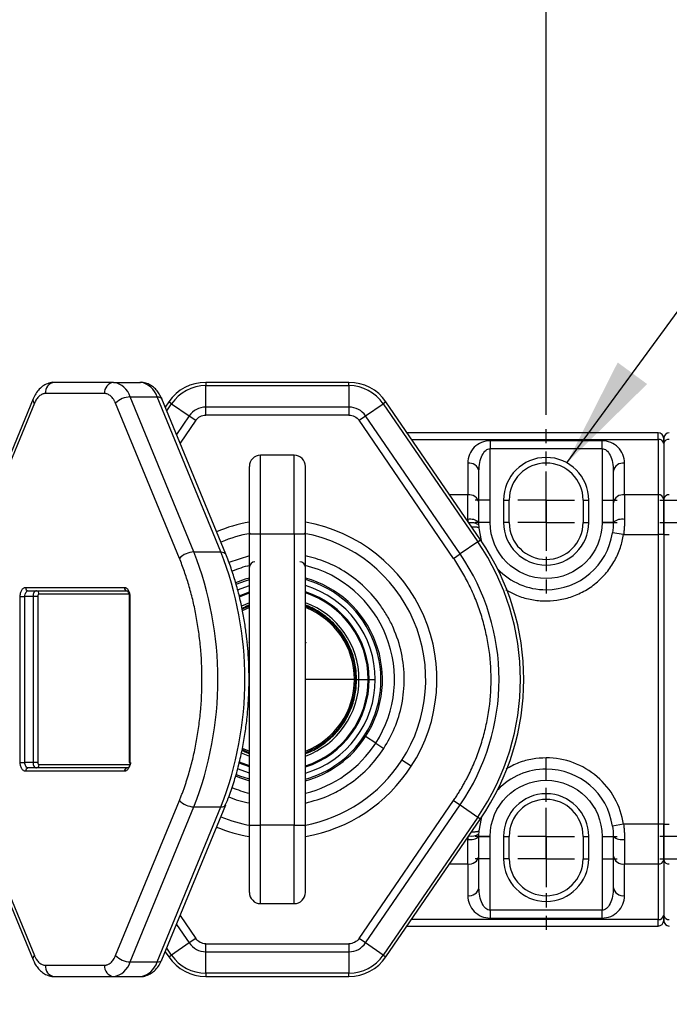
# Model space of a CAD drawing. Header units: millimetres. Extents: x 25 to 1092, y 25 to 838.
# Tile 10 of 60: x 278 to 356, y 278 to 395. Entities that reach past the tile are written whole.
import ezdxf

# ---------------------------------------------------------------- set-up
doc = ezdxf.new("R2010")
doc.units = ezdxf.units.MM
doc.header["$LTSCALE"] = 4
doc.linetypes.add('SLD-Center', pattern=[19.05, 15.24, -1.27, 1.27, -1.27])
doc.linetypes.add('SLD-Solid', pattern=[0])
doc.layers.add('CENTER', color=40, linetype='SLD-Center')
doc.layers.add('DIMENSIONS', color=140, linetype='SLD-Solid', lineweight=25)
doc.layers.add('TEXT', color=140, linetype='SLD-Solid', lineweight=25)
doc.styles.add('SLDTEXTSTYLE0', font='VERDANA.TTF')
doc.styles.get("Standard").update_dxf_attribs({"font": 'VERDANA.TTF'})
doc.dimstyles.new('SLDDIMSTYLE0', dxfattribs={"dimtxt": 8.632031, "dimasz": 13.208, "dimexe": 0, "dimexo": 0.0625, "dimgap": 2.158008, "dimtad": 0, "dimtih": 1, "dimtoh": 1, "dimlfac": 0.75, "dimrnd": 1e-09, "dimzin": 4, "dimdsep": 46, "dimtxsty": 'SLDTEXTSTYLE0', "dimsah": 1, "dimcen": 0.09, "dimadec": 0, "dimazin": 1, "dimtfac": 1, "dimtmove": 0, "dimatfit": 0, "dimfxl": 0, "dimfrac": 2, "dimtolj": 1, "dimtzin": 12, "dimarcsym": 0})
doc.dimstyles.new('SLDDIMSTYLE1', dxfattribs={"dimtxt": 8.632031, "dimasz": 13.208, "dimexe": 0, "dimexo": 0.0625, "dimgap": 2.158008, "dimtad": 0, "dimtih": 1, "dimtoh": 1, "dimlfac": 0.75, "dimrnd": 1e-09, "dimzin": 12, "dimdsep": 46, "dimtxsty": 'SLDTEXTSTYLE0', "dimsah": 1, "dimcen": 0.09, "dimadec": 0, "dimazin": 3, "dimtfac": 1, "dimtmove": 0, "dimatfit": 0, "dimfxl": 0, "dimfrac": 2, "dimtolj": 1, "dimtzin": 12, "dimarcsym": 0})
doc.dimstyles.new('SLDDIMSTYLE2', dxfattribs={"dimtxt": 8.632031, "dimasz": 13.208, "dimexe": 0, "dimexo": 0.0625, "dimgap": 2.158008, "dimtad": 0, "dimtih": 1, "dimtoh": 1, "dimlfac": 0.75, "dimrnd": 1e-09, "dimzin": 4, "dimdsep": 46, "dimtxsty": 'SLDTEXTSTYLE0', "dimsah": 1, "dimcen": 0.09, "dimadec": 0, "dimazin": 1, "dimtfac": 1, "dimtofl": 0, "dimtmove": 0, "dimatfit": 3, "dimfxl": 0, "dimfrac": 2, "dimtolj": 1, "dimtzin": 12, "dimarcsym": 0})
doc.dimstyles.new('SLDDIMSTYLE3', dxfattribs={"dimtxt": 0.18, "dimasz": 13.208, "dimexe": 0, "dimexo": 0.0625, "dimgap": 0, "dimtad": 0, "dimtih": 1, "dimtoh": 1, "dimdec": 0, "dimrnd": 1e-09, "dimzin": 0, "dimdsep": 46, "dimtxsty": 'Standard', "dimsah": 1, "dimcen": 0.09, "dimadec": 0, "dimazin": 0, "dimtfac": 13.208, "dimtdec": 0, "dimtofl": 0, "dimtmove": 0, "dimatfit": 3, "dimfxl": 0, "dimfrac": 2, "dimtolj": 1, "dimtzin": 0, "dimarcsym": 0})

# ---------------------------------------------------------------- blocks, each defined once
blk = doc.blocks.new('_D_20')
at = {"layer": 'DIMENSIONS'}
for p, q in [((417.4, 335.51), (417.4, 360.91)), ((354.57, 335.51), (430.1, 335.51)), ((404.57, 317.79), (401.67, 317.79)), ((401.67, 317.79), (401.67, 304.07)), ((430.22, 317.79), (433.12, 317.79)), ((433.12, 317.79), (433.12, 304.07)), ((401.67, 304.07), (404.57, 304.07)), ((433.12, 304.07), (430.22, 304.07)), ((354.57, 298.18), (430.1, 298.18)), ((417.4, 298.18), (417.4, 272.78))]:
    blk.add_line(p, q, dxfattribs=at)
for points in [[(417.4, 335.51), (419.43, 348.72), (415.36, 348.72)], [(417.4, 298.18), (415.36, 284.97), (419.43, 284.97)]]:
    blk.add_solid(points, dxfattribs=at)
at = {"layer": 'DIMENSIONS', "char_height": 8.467, "attachment_point": 1, "style": 'SLDTEXTSTYLE0'}
for s, insert in [('28.0', (404.57, 330.48)), ('1.10', (404.57, 314.82))]:
    blk.add_mtext(s, dxfattribs=dict(at, insert=insert))
blk = doc.blocks.new('_D_21')
at = {"layer": 'DIMENSIONS'}
for p, q in [((455.04, 338.18), (455.04, 363.58)), ((354.57, 338.18), (467.74, 338.18)), ((442.21, 317.79), (439.32, 317.79)), ((439.32, 317.79), (439.32, 304.07)), ((467.87, 317.79), (470.76, 317.79)), ((470.76, 317.79), (470.76, 304.07)), ((439.32, 304.07), (442.21, 304.07)), ((470.76, 304.07), (467.87, 304.07)), ((354.57, 295.51), (467.74, 295.51)), ((455.04, 295.51), (455.04, 270.11))]:
    blk.add_line(p, q, dxfattribs=at)
for points in [[(455.04, 338.18), (457.07, 351.38), (453.01, 351.38)], [(455.04, 295.51), (453.01, 282.3), (457.07, 282.3)]]:
    blk.add_solid(points, dxfattribs=at)
at = {"layer": 'DIMENSIONS', "char_height": 8.467, "attachment_point": 1, "style": 'SLDTEXTSTYLE0'}
for s, insert in [('32.0', (442.21, 330.48)), ('1.26', (442.21, 314.82))]:
    blk.add_mtext(s, dxfattribs=dict(at, insert=insert))
blk = doc.blocks.new('_D_22')
at = {"layer": 'DIMENSIONS'}
for p, q in [((341.04, 351.71), (341.04, 429.17)), ((391.04, 339.16), (391.04, 429.17)), ((341.04, 416.47), (315.64, 416.47)), ((353, 416.47), (350.1, 416.47)), ((350.1, 416.47), (350.1, 402.75)), ((378.65, 416.47), (381.54, 416.47)), ((381.54, 416.47), (381.54, 402.75)), ((391.04, 416.47), (416.44, 416.47)), ((350.1, 402.75), (353, 402.75)), ((381.54, 402.75), (378.65, 402.75))]:
    blk.add_line(p, q, dxfattribs=at)
for points in [[(341.04, 416.47), (327.83, 418.5), (327.83, 414.44)], [(391.04, 416.47), (404.25, 414.44), (404.25, 418.5)]]:
    blk.add_solid(points, dxfattribs=at)
at = {"layer": 'DIMENSIONS', "char_height": 8.467, "attachment_point": 1, "style": 'SLDTEXTSTYLE0'}
for s, insert in [('37.5', (353, 429.16)), ('1.48', (353, 413.51))]:
    blk.add_mtext(s, dxfattribs=dict(at, insert=insert))
blk = doc.blocks.new('_D_23')
at = {"layer": 'DIMENSIONS'}
for p, q in [((265.04, 348.32), (265.04, 429.17)), ((341.04, 348.32), (341.04, 429.17)), ((265.04, 416.47), (278.99, 416.47)), ((290.68, 416.47), (287.79, 416.47)), ((287.79, 416.47), (287.79, 402.75)), ((316.34, 416.47), (319.23, 416.47)), ((319.23, 416.47), (319.23, 402.75)), ((341.04, 416.47), (328.03, 416.47)), ((287.79, 402.75), (290.68, 402.75)), ((319.23, 402.75), (316.34, 402.75))]:
    blk.add_line(p, q, dxfattribs=at)
for points in [[(265.04, 416.47), (278.25, 414.44), (278.25, 418.5)], [(341.04, 416.47), (327.83, 418.5), (327.83, 414.44)]]:
    blk.add_solid(points, dxfattribs=at)
at = {"layer": 'DIMENSIONS', "char_height": 8.467, "attachment_point": 1, "style": 'SLDTEXTSTYLE0'}
for s, insert in [('57.0', (290.68, 429.16)), ('2.24', (290.68, 413.51))]:
    blk.add_mtext(s, dxfattribs=dict(at, insert=insert))
blk = doc.blocks.new('_D_25')
at = {"layer": 'DIMENSIONS'}
for p, q in [((116.37, 335.92), (116.37, 466.5)), ((391.04, 339.16), (391.04, 466.5)), ((116.37, 453.8), (230.04, 453.8)), ((241.74, 453.8), (238.84, 453.8)), ((238.84, 453.8), (238.84, 440.08)), ((267.39, 453.8), (270.29, 453.8)), ((270.29, 453.8), (270.29, 440.08)), ((391.04, 453.8), (279.09, 453.8)), ((238.84, 440.08), (241.74, 440.08)), ((270.29, 440.08), (267.39, 440.08))]:
    blk.add_line(p, q, dxfattribs=at)
for points in [[(116.37, 453.8), (129.58, 451.76), (129.58, 455.83)], [(391.04, 453.8), (377.83, 455.83), (377.83, 451.76)]]:
    blk.add_solid(points, dxfattribs=at)
at = {"layer": 'DIMENSIONS', "char_height": 8.467, "attachment_point": 1, "style": 'SLDTEXTSTYLE0'}
for s, insert in [('206.0', (238.15, 466.48)), ('8.11', (241.74, 450.83))]:
    blk.add_mtext(s, dxfattribs=dict(at, insert=insert))
blk = doc.blocks.new('SW_CENTERMARKSYMBOL_15')
at = {"layer": 'CENTER', "color": 0}
for p, q in [((0, 6.77), (0, 8.45)), ((0, 0), (0, 3.39)), ((-6.77, 0), (-8.45, 0)), ((0, 0), (-3.39, 0)), ((0, 0), (0, -3.39)), ((0, 0), (3.39, 0)), ((6.77, 0), (8.45, 0)), ((0, -6.77), (0, -8.45))]:
    blk.add_line(p, q, dxfattribs=at)
blk = doc.blocks.new('SW_CENTERMARKSYMBOL_16')
at = {"layer": 'CENTER', "color": 0}
for p, q in [((0, 6.77), (0, 8.45)), ((0, 0), (0, 3.39)), ((-6.77, 0), (-8.45, 0)), ((0, 0), (-3.39, 0)), ((0, 0), (0, -3.39)), ((0, 0), (3.39, 0)), ((6.77, 0), (8.45, 0)), ((0, -6.77), (0, -8.45))]:
    blk.add_line(p, q, dxfattribs=at)
blk = doc.blocks.new('SW_CENTERMARKSYMBOL_17')
at = {"layer": 'CENTER', "color": 0}
for p, q in [((0, 6.77), (0, 8.45)), ((0, 0), (0, 3.39)), ((-6.77, 0), (-8.45, 0)), ((0, 0), (-3.39, 0)), ((0, 0), (0, -3.39)), ((0, 0), (3.39, 0)), ((6.77, 0), (8.45, 0)), ((0, -6.77), (0, -8.45))]:
    blk.add_line(p, q, dxfattribs=at)
blk = doc.blocks.new('SW_CENTERMARKSYMBOL_18')
at = {"layer": 'CENTER', "color": 0}
for p, q in [((0, 6.77), (0, 8.45)), ((0, 0), (0, 3.39)), ((-6.77, 0), (-8.45, 0)), ((0, 0), (-3.39, 0)), ((0, 0), (0, -3.39)), ((0, 0), (3.39, 0)), ((6.77, 0), (8.45, 0)), ((0, -6.77), (0, -8.45))]:
    blk.add_line(p, q, dxfattribs=at)

msp = doc.modelspace()

# ---------------------------------------------------------------- linework, layer by layer
for p, q in [((289.531, 352.177), (282.489, 352.177)), ((289.531, 352.177), (292.741, 352.177)), ((317.562, 352.177), (300.513, 352.177)), ((300.513, 352.177), (300.513, 351.786)), ((300.513, 349.234), (300.513, 351.786)), ((300.513, 351.786), (317.562, 351.786)), ((317.562, 351.786), (317.562, 352.177)), ((317.562, 351.786), (317.562, 349.234)), ((279.947, 350.201), (272.342, 331.752)), ((288.461, 350.843), (281.419, 350.843)), ((299.099, 332.002), (291.494, 350.45)), ((291.494, 350.45), (294.704, 350.45)), ((302.309, 332.002), (294.704, 350.45)), ((302.887, 331.752), (295.283, 350.201)), ((280.11, 349.692), (272.505, 331.244)), ((297.374, 331.244), (289.77, 349.692)), ((296.115, 349.86), (295.683, 349.23)), ((295.86, 348.799), (296.437, 349.639)), ((296.437, 349.639), (296.115, 349.86)), ((296.437, 349.639), (298.542, 348.196)), ((300.513, 348.291), (300.513, 349.234)), ((317.562, 349.234), (300.513, 349.234)), ((317.562, 349.234), (317.562, 348.291)), ((319.533, 348.196), (321.638, 349.639)), ((321.96, 349.86), (321.638, 349.639)), ((321.638, 349.639), (332.904, 333.216)), ((333.226, 333.437), (321.96, 349.86)), ((298.542, 348.196), (297.022, 345.98)), ((298.542, 348.196), (299.319, 347.662)), ((317.562, 348.291), (300.513, 348.291)), ((318.756, 347.662), (319.533, 348.196)), ((330.8, 331.772), (319.533, 348.196)), ((299.319, 347.662), (297.451, 344.939)), ((330.022, 331.239), (318.756, 347.662)), ((354.371, 346.177), (324.487, 346.177)), ((354.371, 345.396), (354.371, 346.177)), ((325.023, 345.396), (354.371, 345.396)), ((347.704, 345.234), (334.371, 345.234)), ((334.371, 345.234), (334.371, 344.291)), ((347.704, 344.291), (347.704, 345.234)), ((354.371, 345.396), (354.371, 338.796)), ((355.037, 344.924), (355.037, 338.325)), ((307.037, 334.177), (307.037, 343.51)), ((311.037, 343.51), (307.037, 343.51)), ((311.037, 334.177), (311.037, 343.51)), ((334.371, 335.51), (334.371, 344.291)), ((334.371, 344.291), (347.704, 344.291)), ((341.037, 342.577), (341.037, 343.243)), ((347.704, 344.291), (347.704, 335.51)), ((331.704, 342.567), (331.704, 338.796)), ((350.371, 338.796), (350.371, 342.567)), ((333.037, 337.853), (333.037, 341.624)), ((349.037, 341.624), (349.037, 337.853)), ((331.704, 338.796), (329.55, 338.796)), ((331.704, 335.867), (331.704, 338.796)), ((354.371, 338.796), (350.371, 338.796)), ((350.371, 338.796), (350.371, 335.867)), ((354.371, 338.796), (354.371, 334.082)), ((333.037, 337.386), (333.037, 337.853)), ((335.971, 338.177), (335.971, 335.51)), ((335.971, 338.177), (336.637, 338.177)), ((336.637, 335.51), (336.637, 338.177)), ((345.437, 338.177), (345.437, 335.51)), ((345.437, 338.177), (346.104, 338.177)), ((346.104, 335.51), (346.104, 338.177)), ((331.704, 335.867), (331.707, 335.651)), ((334.371, 335.51), (333.037, 335.51)), ((336.637, 335.51), (335.971, 335.51)), ((345.437, 335.51), (346.104, 335.51)), ((349.037, 335.51), (347.704, 335.51)), ((305.704, 334.177), (307.037, 334.177)), ((305.704, 299.51), (305.704, 334.177)), ((307.037, 299.51), (307.037, 334.177)), ((307.037, 334.177), (311.037, 334.177)), ((311.037, 334.177), (312.371, 334.177)), ((311.037, 334.177), (311.037, 299.51)), ((312.371, 299.51), (312.371, 334.177)), ((350.261, 334.082), (348.943, 334.286)), ((350.261, 334.082), (354.371, 334.082)), ((354.371, 334.082), (354.371, 299.605)), ((355.037, 334.082), (354.371, 334.082)), ((355.037, 334.082), (355.037, 299.605)), ((355.037, 334.082), (355.704, 334.082)), ((332.904, 333.216), (330.8, 331.772)), ((332.904, 333.216), (333.226, 333.437)), ((299.099, 332.002), (302.309, 332.002)), ((305.704, 331.555), (303.263, 330.764)), ((330.022, 331.239), (330.8, 331.772)), ((304.299, 327.487), (305.704, 328.007)), ((279.053, 327.777), (290.826, 327.777)), ((279.374, 327.377), (291.147, 327.377)), ((291.357, 326.977), (280.658, 326.977)), ((291.156, 327.377), (291.147, 327.377)), ((278.417, 306.977), (278.417, 326.71)), ((278.417, 326.71), (278.976, 326.71)), ((279.94, 326.71), (278.976, 326.71)), ((278.976, 306.977), (278.976, 326.71)), ((279.94, 326.71), (279.94, 306.977)), ((280.499, 326.71), (279.94, 326.71)), ((280.499, 326.71), (280.499, 306.977)), ((291.384, 326.71), (291.384, 306.977)), ((291.463, 326.71), (291.384, 326.71)), ((291.463, 326.71), (291.463, 306.977)), ((305.704, 325.971), (304.749, 325.563)), ((305.704, 325.394), (304.854, 325.012)), ((305.704, 321.219), (305.581, 321.213)), ((312.503, 321.213), (312.371, 321.219)), ((318.215, 316.843), (312.371, 316.843)), ((318.472, 316.843), (318.755, 316.843)), ((318.755, 316.843), (319.854, 316.843)), ((319.854, 316.843), (319.971, 316.843)), ((319.971, 316.843), (320.688, 316.843)), ((320.688, 316.843), (320.704, 316.843)), ((319.387, 310.135), (319.537, 310.038)), ((320.742, 309.256), (319.537, 310.038)), ((320.742, 309.256), (321.711, 308.628)), ((304.74, 308.128), (305.704, 307.716)), ((304.856, 308.674), (305.704, 308.293)), ((278.417, 306.977), (278.976, 306.977)), ((279.94, 306.977), (278.976, 306.977)), ((280.499, 306.977), (279.94, 306.977)), ((291.463, 306.977), (291.384, 306.977)), ((324.981, 306.509), (323.862, 307.234)), ((341.037, 306.177), (341.037, 307.51)), ((290.826, 305.91), (279.053, 305.91)), ((291.147, 306.31), (279.374, 306.31)), ((280.658, 306.71), (291.512, 306.71)), ((305.704, 305.68), (304.291, 306.204)), ((341.037, 304.843), (341.037, 306.177)), ((272.505, 302.443), (280.11, 283.994)), ((289.77, 283.994), (297.374, 302.443)), ((318.756, 286.024), (330.022, 302.448)), ((330.022, 302.448), (330.8, 301.914)), ((341.037, 302.577), (341.037, 303.243)), ((272.342, 301.935), (279.947, 283.486)), ((291.494, 283.236), (299.099, 301.685)), ((294.704, 283.236), (302.309, 301.685)), ((295.283, 283.486), (302.887, 301.935)), ((299.099, 301.685), (302.309, 301.685)), ((319.533, 285.491), (330.8, 301.914)), ((330.8, 301.914), (332.904, 300.471)), ((332.904, 300.471), (321.638, 284.047)), ((321.96, 283.826), (333.226, 300.25)), ((332.904, 300.471), (333.226, 300.25)), ((305.704, 299.51), (307.037, 299.51)), ((307.037, 290.177), (307.037, 299.51)), ((311.037, 299.51), (307.037, 299.51)), ((311.037, 290.177), (311.037, 299.51)), ((311.037, 299.51), (312.371, 299.51)), ((350.261, 299.605), (348.943, 299.401)), ((354.371, 299.605), (350.261, 299.605)), ((354.371, 299.605), (354.371, 294.891)), ((355.037, 299.605), (354.371, 299.605)), ((355.037, 299.605), (355.704, 299.605)), ((331.707, 298.035), (331.704, 297.82)), ((331.704, 294.891), (331.704, 297.82)), ((333.037, 298.177), (334.371, 298.177)), ((334.371, 289.396), (334.371, 298.177)), ((335.971, 298.177), (335.971, 295.51)), ((335.971, 298.177), (336.637, 298.177)), ((336.637, 295.51), (336.637, 298.177)), ((345.437, 298.177), (345.437, 295.51)), ((345.437, 298.177), (346.104, 298.177)), ((346.104, 295.51), (346.104, 298.177)), ((347.704, 298.177), (347.704, 289.396)), ((347.704, 298.177), (349.037, 298.177)), ((350.371, 297.82), (350.371, 294.891)), ((333.037, 295.833), (333.037, 296.3)), ((333.037, 292.062), (333.037, 295.833)), ((336.637, 295.51), (335.971, 295.51)), ((345.437, 295.51), (346.104, 295.51)), ((349.037, 295.833), (349.037, 292.062)), ((355.037, 295.362), (355.037, 288.762)), ((329.55, 294.891), (331.704, 294.891)), ((331.704, 294.891), (331.704, 291.119)), ((350.371, 294.891), (354.371, 294.891)), ((350.371, 291.119), (350.371, 294.891)), ((354.371, 294.891), (354.371, 288.291)), ((307.037, 290.177), (311.037, 290.177)), ((334.371, 289.396), (334.371, 288.453)), ((347.704, 289.396), (334.371, 289.396)), ((347.704, 288.453), (347.704, 289.396)), ((297.451, 288.747), (299.319, 286.024)), ((354.371, 288.291), (325.023, 288.291)), ((334.371, 288.453), (347.704, 288.453)), ((354.371, 287.51), (354.371, 288.291)), ((297.022, 287.706), (298.542, 285.491)), ((324.487, 287.51), (354.371, 287.51)), ((299.319, 286.024), (298.542, 285.491)), ((319.533, 285.491), (318.756, 286.024)), ((296.437, 284.047), (295.86, 284.888)), ((298.542, 285.491), (296.437, 284.047)), ((300.513, 285.396), (317.562, 285.396)), ((300.513, 284.453), (300.513, 285.396)), ((317.562, 285.396), (317.562, 284.453)), ((321.638, 284.047), (319.533, 285.491)), ((295.683, 284.457), (296.115, 283.826)), ((296.115, 283.826), (296.437, 284.047)), ((300.513, 284.453), (317.562, 284.453)), ((300.513, 281.9), (300.513, 284.453)), ((317.562, 284.453), (317.562, 281.9)), ((321.638, 284.047), (321.96, 283.826)), ((281.419, 282.843), (288.461, 282.843)), ((291.494, 283.236), (294.704, 283.236)), ((282.489, 281.51), (289.531, 281.51)), ((289.531, 281.51), (292.741, 281.51)), ((317.562, 281.9), (300.513, 281.9)), ((300.513, 281.9), (300.513, 281.51)), ((300.513, 281.51), (317.562, 281.51)), ((317.562, 281.51), (317.562, 281.9))]:
    msp.add_line(p, q)
at = {"flags": 128}
for points in [[(294.704, 350.45), (294.901, 350.436), (295.064, 350.393), (295.189, 350.323), (295.269, 350.228), (295.283, 350.201)], [(333.371, 333.224), (333.326, 333.381), (333.065, 334.843)], [(302.309, 332.002), (302.505, 331.987), (302.669, 331.944), (302.793, 331.874), (302.874, 331.78), (302.887, 331.752)], [(305.704, 328.903), (305.188, 328.748), (304.069, 328.326)], [(304.121, 328.154), (305.243, 328.578), (305.704, 328.718)], [(278.976, 326.71), (278.984, 326.84), (279.007, 326.965), (279.044, 327.08), (279.093, 327.181), (279.153, 327.264), (279.222, 327.326), (279.297, 327.364), (279.374, 327.377)], [(280.337, 327.377), (280.26, 327.364), (280.185, 327.326), (280.116, 327.264), (280.056, 327.181), (280.007, 327.08), (279.97, 326.965), (279.947, 326.84), (279.94, 326.71)], [(304.492, 326.787), (304.496, 326.789), (305.704, 327.256)], [(304.523, 326.672), (304.544, 326.682), (305.704, 327.133)], [(305.704, 325.561), (304.93, 325.224), (304.824, 325.172)], [(304.823, 308.515), (304.93, 308.462), (305.704, 308.125)], [(279.374, 306.31), (279.297, 306.323), (279.222, 306.361), (279.153, 306.422), (279.093, 306.505), (279.044, 306.606), (279.007, 306.722), (278.984, 306.847), (278.976, 306.977)], [(279.94, 306.977), (279.947, 306.847), (279.97, 306.722), (280.007, 306.606), (280.056, 306.505), (280.116, 306.422), (280.185, 306.361), (280.26, 306.323), (280.337, 306.31)], [(291.545, 306.977), (291.537, 306.847), (291.515, 306.722), (291.478, 306.606), (291.429, 306.505), (291.368, 306.422), (291.299, 306.361), (291.225, 306.323), (291.147, 306.31)], [(305.704, 306.43), (304.496, 306.898), (304.484, 306.903)], [(305.704, 306.554), (304.544, 307.005), (304.514, 307.019)], [(304.057, 305.365), (304.51, 305.179), (305.704, 304.784)], [(305.704, 304.969), (304.575, 305.346), (304.105, 305.539)], [(302.309, 301.685), (302.505, 301.699), (302.669, 301.743), (302.793, 301.813), (302.874, 301.907), (302.89, 301.942)], [(333.065, 298.843), (333.326, 300.306), (333.371, 300.463)], [(294.704, 283.236), (294.901, 283.251), (295.064, 283.294), (295.189, 283.364), (295.269, 283.458), (295.283, 283.486)]]:
    msp.add_lwpolyline(points, dxfattribs=at)
for centre, radius, start, end in [((282.637, 350.962), 1.224, 96.93936, 185.56421), ((289.679, 350.962), 1.224, 96.93936, 185.56421), ((289.202, 349.823), 2.377, 15.31318, 82.04151), ((292.412, 349.823), 2.377, 15.31318, 82.04151), ((300.513, 346.843), 5.333, 90, 145.54991), ((300.513, 346.843), 4.943, 90, 145.54991), ((317.562, 346.843), 5.333, 34.45009, 90), ((317.562, 346.843), 4.943, 34.45009, 90), ((280.443, 350.079), 0.511, 166.30428, 229.26021), ((291.573, 347.93), 2.521, 91.7915, 135.65951), ((300.513, 346.843), 2.391, 90, 145.54991), ((317.562, 346.843), 2.391, 34.45009, 90), ((354.371, 345.51), 0.667, 0, 90), ((355.704, 345.51), 0.667, 90, 180), ((354.454, 344.806), 0.595, 11.42175, 98.04947), ((355.621, 344.806), 0.595, 81.95053, 168.57825), ((307.037, 342.177), 1.333, 90, 180), ((311.037, 342.177), 1.333, 0, 90), ((331.871, 341.389), 1.19, 11.42175, 98.04947), ((341.037, 338.177), 4.4, 90, 180), ((341.037, 338.177), 4.4, 0, 90), ((350.204, 341.389), 1.19, 81.95053, 168.57825), ((331.871, 337.617), 1.19, 11.42175, 98.04947), ((350.204, 337.617), 1.19, 81.95053, 168.57825), ((354.454, 338.207), 0.595, 11.42175, 98.04947), ((355.621, 338.207), 0.595, 81.95053, 168.57825), ((309.037, 316.843), 19, 100.13185, 112.4147), ((309.037, 316.843), 19, 327.04914, 79.87248), ((332.013, 334.354), 1.544, 48.45819, 101.56129), ((332.138, 333.763), 1.721, 58.30266, 99.9848), ((341.037, 335.51), 4.4, 180, 0), ((350.061, 334.354), 1.544, 78.43871, 131.54181), ((309.037, 316.843), 17.667, 100.43547, 112.41567), ((309.037, 316.843), 17.667, 327.04914, 79.55462), ((341.037, 335.51), 8, 270, 351.19862), ((309.037, 316.843), 28.943, 325.54991, 34.45009), ((309.037, 316.843), 29.333, 325.54991, 34.45009), ((299.178, 329.481), 2.521, 91.7915, 135.65951), ((260.283, 316.843), 41.671, 338.66838, 21.33162), ((263.493, 316.843), 41.671, 338.66838, 21.33162), ((309.037, 316.843), 26.391, 325.54991, 34.45009), ((309.037, 316.843), 13.948, 103.66801, 112.78322), ((306.371, 330.177), 0.667, 90, 180), ((311.704, 330.177), 0.667, 0, 90), ((309.037, 316.843), 13.948, 327.04914, 76.33199), ((341.037, 335.51), 8, 223.90745, 270), ((309.037, 316.843), 12.512, 327.04914, 74.54915), ((309.037, 316.843), 12.333, 327.04914, 74.31965), ((309.037, 316.843), 11.651, 0, 73.37485), ((279.419, 327.741), 0.367, 174.43579, 263.06064), ((280.293, 327.012), 0.367, 354.43579, 83.06064), ((291.192, 327.741), 0.367, 174.43579, 263.06064), ((309.037, 316.843), 10.933, 0, 72.24917), ((309.037, 316.843), 10.816, 0, 72.05039), ((309.037, 316.843), 9.717, 0, 69.93806), ((309.037, 316.843), 9.333, 0, 69.07517), ((309.037, 316.843), 9.177, 0, 68.70238), ((309.037, 316.843), 9.333, 290.92483, 0), ((309.037, 316.843), 10.933, 287.75083, 0), ((309.037, 316.843), 9.177, 291.29762, 0), ((309.037, 316.843), 9.717, 290.06194, 0), ((309.037, 316.843), 10.816, 287.94961, 0), ((309.037, 316.843), 11.651, 286.62515, 0), ((309.037, 316.843), 12.333, 285.68035, 327.04914), ((309.037, 316.843), 12.512, 285.45085, 327.04914), ((309.037, 316.843), 13.948, 283.82608, 327.04914), ((309.037, 316.843), 17.667, 280.43547, 327.04914), ((279.419, 305.946), 0.367, 96.93936, 185.56421), ((280.293, 306.674), 0.367, 276.93936, 5.56421), ((291.192, 305.946), 0.367, 96.93936, 185.56421), ((309.037, 316.843), 19, 280.13185, 327.04914), ((341.037, 298.177), 8, 90, 136.09255), ((341.037, 298.177), 8, 8.80138, 90), ((309.037, 316.843), 13.948, 247.19454, 256.17392), ((299.178, 304.205), 2.521, 224.34049, 268.2085), ((341.037, 298.177), 4.4, 90, 180), ((341.037, 298.177), 4.4, 0, 90), ((309.037, 316.843), 17.667, 247.58433, 259.55462), ((309.037, 316.843), 19, 247.5853, 259.87248), ((332.013, 299.332), 1.544, 258.43871, 311.54181), ((332.138, 299.924), 1.721, 260.0152, 301.69734), ((350.061, 299.332), 1.544, 228.45819, 281.56129), ((331.871, 296.069), 1.19, 261.95053, 348.57825), ((341.037, 295.51), 4.4, 180, 0), ((350.204, 296.069), 1.19, 191.42175, 278.04947), ((354.454, 295.48), 0.595, 261.95053, 348.57825), ((355.621, 295.48), 0.595, 191.42175, 278.04947), ((331.871, 292.298), 1.19, 261.95053, 348.57825), ((350.204, 292.298), 1.19, 191.42175, 278.04947), ((307.037, 291.51), 1.333, 180, 270), ((311.037, 291.51), 1.333, 270, 0), ((354.454, 288.88), 0.595, 261.95053, 348.57825), ((354.371, 288.177), 0.667, 270, 0), ((355.621, 288.88), 0.595, 191.42175, 278.04947), ((355.704, 288.177), 0.667, 180, 270), ((300.513, 286.843), 2.391, 214.45009, 270), ((317.562, 286.843), 2.391, 270, 325.54991), ((280.444, 283.607), 0.512, 130.79269, 193.31583), ((291.573, 285.756), 2.521, 224.34049, 268.2085), ((300.513, 286.843), 5.333, 214.45009, 270), ((300.513, 286.843), 4.943, 214.45009, 270), ((317.562, 286.843), 4.943, 270, 325.54991), ((317.562, 286.843), 5.333, 270, 325.54991), ((282.637, 282.725), 1.224, 174.43579, 263.06064), ((289.679, 282.725), 1.224, 174.43579, 263.06064), ((289.202, 283.864), 2.377, 277.95849, 344.68682), ((292.412, 283.864), 2.377, 277.95849, 344.68682)]:
    msp.add_arc(centre, radius, start, end)
for points, knots in [([(282.487, 352.175), (282.483, 352.175), (282.255, 352.206), (281.804, 352.092), (281.195, 351.823), (280.677, 351.387), (280.249, 350.847), (280.049, 350.414), (279.949, 350.2)], [0, 0, 0, 0, 0.0037447, 0.2056343, 0.4002071, 0.6013757, 0.8025109, 1, 1, 1, 1]), ([(295.276, 350.195), (295.228, 350.311), (295.103, 350.618), (294.818, 351.063), (294.419, 351.515), (293.929, 351.881), (293.357, 352.111), (292.907, 352.209), (292.67, 352.168), (292.642, 352.164)], [0, 0, 0, 0, 0.1007236, 0.2669236, 0.4388737, 0.6140879, 0.7918884, 0.9752949, 1, 1, 1, 1]), ([(281.419, 350.843), (281.387, 350.842), (281.324, 350.841), (281.23, 350.826), (281.136, 350.803), (281.011, 350.758), (280.856, 350.678), (280.678, 350.544), (280.511, 350.375), (280.359, 350.174), (280.223, 349.947), (280.147, 349.777), (280.11, 349.692)], [0, 0, 0, 0, 0.061656, 0.1231264, 0.1846299, 0.2463852, 0.3730858, 0.5000535, 0.6267542, 0.7537219, 0.8767948, 1, 1, 1, 1]), ([(289.77, 349.692), (289.751, 349.736), (289.715, 349.821), (289.654, 349.943), (289.589, 350.059), (289.496, 350.206), (289.369, 350.375), (289.202, 350.544), (289.024, 350.678), (288.839, 350.773), (288.65, 350.833), (288.524, 350.84), (288.461, 350.843)], [0, 0, 0, 0, 0.061656, 0.1231264, 0.1846299, 0.2463852, 0.3730858, 0.5000535, 0.6267542, 0.7537219, 0.8767948, 1, 1, 1, 1]), ([(355.037, 345.51), (355.037, 345.509), (355.037, 345.506), (355.037, 345.488), (355.037, 345.457), (355.037, 345.414), (355.037, 345.348), (355.037, 345.247), (355.037, 345.103), (355.037, 344.984), (355.037, 344.924)], [0, 0, 0, 0, 0.100573, 0.2002471, 0.2996442, 0.3993913, 0.500109, 0.667123, 0.8327847, 1, 1, 1, 1]), ([(334.371, 345.234), (334.022, 345.234), (333.673, 345.164), (333.028, 344.897), (332.732, 344.7), (332.238, 344.206), (332.041, 343.91), (331.773, 343.265), (331.704, 342.916), (331.704, 342.567)], [0, 0, 0, 0, 0.25, 0.25, 0.5, 0.5, 0.75, 0.75, 1, 1, 1, 1]), ([(350.371, 342.567), (350.371, 342.916), (350.301, 343.265), (350.034, 343.91), (349.836, 344.206), (349.343, 344.7), (349.047, 344.897), (348.402, 345.164), (348.053, 345.234), (347.704, 345.234)], [0, 0, 0, 0, 0.25, 0.25, 0.5, 0.5, 0.75, 0.75, 1, 1, 1, 1]), ([(333.037, 341.624), (333.037, 341.973), (333.072, 342.322), (333.206, 342.967), (333.304, 343.263), (333.551, 343.757), (333.699, 343.954), (334.022, 344.222), (334.196, 344.291), (334.371, 344.291)], [0, 0, 0, 0, 0.25, 0.25, 0.5, 0.5, 0.75, 0.75, 1, 1, 1, 1]), ([(347.704, 344.291), (347.879, 344.291), (348.053, 344.222), (348.376, 343.954), (348.523, 343.757), (348.77, 343.263), (348.869, 342.967), (349.003, 342.322), (349.037, 341.973), (349.037, 341.624)], [0, 0, 0, 0, 0.25, 0.25, 0.5, 0.5, 0.75, 0.75, 1, 1, 1, 1]), ([(305.704, 334.177), (305.704, 334.274), (305.704, 334.469), (305.704, 334.762), (305.704, 335.053), (305.704, 335.344), (305.704, 335.791), (305.704, 336.391), (305.704, 337.136), (305.704, 337.863), (305.704, 338.804), (305.704, 339.874), (305.704, 340.743), (305.704, 341.292), (305.704, 341.623), (305.704, 341.877), (305.704, 342.033), (305.704, 342.122), (305.704, 342.168), (305.704, 342.174), (305.704, 342.177)], [0, 0, 0, 0, 0.0233353, 0.0466281, 0.0699098, 0.0932116, 0.1165649, 0.1783006, 0.2400921, 0.3044019, 0.3687678, 0.5000056, 0.6312435, 0.6955534, 0.7599192, 0.821655, 0.8834464, 0.9223093, 0.9611121, 1, 1, 1, 1]), ([(312.371, 334.177), (312.371, 336.298), (312.371, 338.333), (312.371, 341.334), (312.371, 342.177), (312.371, 342.177)], [0, 0, 0, 0, 0.5, 0.5, 1, 1, 1, 1]), ([(355.037, 338.325), (355.037, 338.255), (355.037, 338.115), (355.037, 337.894), (355.037, 337.665), (355.037, 337.344), (355.037, 336.92), (355.037, 336.382), (355.037, 335.821), (355.037, 335.31), (355.037, 334.858), (355.037, 334.471), (355.037, 334.212), (355.037, 334.082)], [0, 0, 0, 0, 0.061948, 0.12376795, 0.1856065, 0.24761016, 0.37373495, 0.50000905, 0.62613384, 0.75240795, 0.83496374, 0.91737828, 1, 1, 1, 1]), ([(333.065, 334.843), (333.063, 334.849), (333.06, 334.861), (333.041, 334.877), (333.014, 334.89), (332.982, 334.902), (332.946, 334.912), (332.907, 334.921), (332.869, 334.928), (332.832, 334.934), (332.765, 334.943), (332.655, 334.953), (332.488, 334.961), (332.305, 334.963), (332.174, 334.959), (332.109, 334.958)], [0, 0, 0, 0, 0.0766793, 0.1480987, 0.2142588, 0.2751595, 0.3308002, 0.3811798, 0.4262973, 0.466152, 0.5007433, 0.630038, 0.7563115, 0.8796125, 1, 1, 1, 1]), ([(347.704, 335.51), (347.704, 331.831), (344.717, 328.843), (337.358, 328.843), (334.371, 331.831), (334.371, 335.51)], [0, 0, 0, 0, 0.5, 0.5, 1, 1, 1, 1]), ([(335.971, 335.51), (335.971, 332.714), (338.241, 330.443), (343.834, 330.443), (346.104, 332.714), (346.104, 335.51)], [0, 0, 0, 0, 0.5, 0.5, 1, 1, 1, 1]), ([(350.371, 335.867), (350.37, 335.783), (350.369, 335.614), (350.362, 335.359), (350.351, 335.103), (350.336, 334.847), (350.315, 334.591), (350.291, 334.336), (350.271, 334.167), (350.261, 334.082)], [0, 0, 0, 0, 0.1447152, 0.2887381, 0.4321119, 0.5748804, 0.7170879, 0.8587793, 1, 1, 1, 1]), ([(336.248, 327.526), (336.667, 327.289), (337.573, 326.776), (339.094, 326.337), (340.708, 326.136), (342.335, 326.219), (343.969, 326.594), (345.561, 327.283), (347.021, 328.275), (348.27, 329.523), (349.241, 330.958), (349.933, 332.49), (350.153, 333.56), (350.261, 334.082)], [0, 0, 0, 0, 0.0788964, 0.1707114, 0.2580759, 0.3454404, 0.4372554, 0.5322969, 0.629038, 0.725779, 0.8208205, 0.9126355, 1, 1, 1, 1]), ([(305.667, 316.843), (305.656, 317.629), (305.64, 318.732), (305.532, 320.351), (305.403, 321.723), (305.189, 323.338), (304.901, 325.004), (304.528, 326.709), (304.073, 328.419), (303.525, 330.098), (303.126, 331.215), (302.89, 331.744), (302.887, 331.751)], [0, 0, 0, 0, 0.14892699, 0.20911236, 0.30885644, 0.41208698, 0.52247774, 0.63727666, 0.75538128, 0.87592272, 0.99830064, 1, 1, 1, 1]), ([(321.711, 308.628), (322.171, 309.428), (323.119, 311.075), (323.799, 313.405), (324.096, 315.376), (324.19, 317.431), (323.913, 320.019), (323.11, 322.494), (322.184, 324.33), (321.11, 326.011), (319.523, 327.84), (317.296, 329.58), (314.911, 330.875), (313.195, 331.325), (312.371, 331.541)], [0, 0, 0, 0, 0.09515848, 0.19601692, 0.24859801, 0.30120331, 0.40848417, 0.51576503, 0.56834612, 0.62095143, 0.72180986, 0.81696834, 0.91212682, 1, 1, 1, 1]), ([(297.374, 302.443), (297.433, 302.588), (297.551, 302.877), (297.721, 303.318), (297.885, 303.765), (298.044, 304.217), (298.197, 304.675), (298.345, 305.138), (298.611, 306.015), (298.964, 307.333), (299.353, 309.137), (299.662, 311.001), (299.962, 313.564), (300.115, 316.843), (299.962, 320.122), (299.662, 322.686), (299.353, 324.549), (298.964, 326.353), (298.579, 327.791), (298.237, 328.898), (297.967, 329.698), (297.681, 330.482), (297.477, 330.99), (297.374, 331.244)], [0, 0, 0, 0, 0.0171613, 0.0343051, 0.0514387, 0.0685696, 0.0857051, 0.1028525, 0.1200193, 0.182108, 0.2442194, 0.3077931, 0.3713901, 0.5000022, 0.6286143, 0.692188, 0.7557849, 0.8178736, 0.8799851, 0.9100044, 0.9399869, 0.9699723, 1, 1, 1, 1]), ([(330.022, 302.448), (330.12, 302.593), (330.316, 302.883), (330.599, 303.325), (330.874, 303.772), (331.138, 304.224), (331.394, 304.683), (331.64, 305.146), (332.082, 306.024), (332.671, 307.342), (333.318, 309.146), (333.833, 311.008), (334.333, 313.569), (334.587, 316.843), (334.333, 320.117), (333.833, 322.679), (333.318, 324.541), (332.671, 326.344), (332.029, 327.782), (331.46, 328.89), (331.01, 329.691), (330.534, 330.476), (330.193, 330.984), (330.022, 331.239)], [0, 0, 0, 0, 0.017169, 0.0343207, 0.0514623, 0.0686012, 0.0857446, 0.1029, 0.1200745, 0.1821681, 0.2442845, 0.3078462, 0.3714312, 0.5000022, 0.6285731, 0.6921348, 0.7557198, 0.8178134, 0.8799299, 0.9099628, 0.9399593, 0.9699587, 1, 1, 1, 1]), ([(278.417, 326.71), (278.417, 326.744), (278.418, 326.811), (278.427, 326.91), (278.441, 327.008), (278.468, 327.14), (278.517, 327.3), (278.6, 327.469), (278.701, 327.608), (278.814, 327.705), (278.933, 327.766), (279.013, 327.773), (279.053, 327.777)], [0, 0, 0, 0, 0.06024298, 0.11999942, 0.17980823, 0.24020692, 0.36995475, 0.50012944, 0.62987746, 0.76005234, 0.87992209, 1, 1, 1, 1]), ([(280.658, 326.977), (280.648, 326.976), (280.627, 326.974), (280.597, 326.959), (280.569, 326.934), (280.538, 326.889), (280.505, 326.815), (280.501, 326.745), (280.499, 326.71)], [0, 0, 0, 0, 0.12720007, 0.24974642, 0.37270026, 0.50107463, 0.74974281, 1, 1, 1, 1]), ([(290.826, 327.777), (290.846, 327.776), (290.886, 327.774), (290.946, 327.759), (291.004, 327.736), (291.083, 327.691), (291.178, 327.608), (291.279, 327.469), (291.362, 327.3), (291.42, 327.11), (291.456, 326.911), (291.461, 326.777), (291.463, 326.71)], [0, 0, 0, 0, 0.060243, 0.1199994, 0.1798082, 0.2402069, 0.3699548, 0.5001294, 0.6298775, 0.7600523, 0.8799221, 1, 1, 1, 1]), ([(291.153, 327.374), (291.152, 327.375), (291.147, 327.377), (291.209, 327.334), (291.276, 327.227), (291.327, 327.102), (291.372, 326.935), (291.379, 326.797), (291.384, 326.71)], [0, 0, 0, 0, 0.1360507, 0.3441911, 0.5115641, 0.6438772, 0.7741631, 1, 1, 1, 1]), ([(305.704, 325.655), (305.657, 325.643), (305.346, 325.558), (305.071, 325.385), (304.836, 325.238)], [0, 0, 0, 0, 0.1502234, 1, 1, 1, 1]), ([(318.472, 316.843), (318.441, 317.419), (318.378, 318.604), (317.853, 320.363), (316.982, 322.051), (315.758, 323.568), (314.24, 324.763), (313.075, 325.458), (312.417, 325.642), (312.371, 325.655)], [0, 0, 0, 0, 0.15136054, 0.31178751, 0.47888407, 0.64952665, 0.82016923, 0.98726579, 1, 1, 1, 1]), ([(302.877, 301.946), (303.017, 302.282), (303.401, 303.199), (303.927, 304.789), (304.459, 306.68), (304.886, 308.593), (305.212, 310.477), (305.425, 312.158), (305.558, 313.663), (305.648, 315.166), (305.66, 316.236), (305.667, 316.843)], [0, 0, 0, 0, 0.07713476, 0.2104077, 0.34232738, 0.47186376, 0.59638716, 0.71361398, 0.79714569, 0.88482714, 1, 1, 1, 1]), ([(312.371, 308.031), (312.417, 308.044), (313.075, 308.229), (314.24, 308.923), (315.758, 310.118), (316.982, 311.635), (317.853, 313.324), (318.378, 315.083), (318.441, 316.268), (318.472, 316.843)], [0, 0, 0, 0, 0.0127342, 0.1798308, 0.3504734, 0.5211159, 0.6882125, 0.8486395, 1, 1, 1, 1]), ([(304.837, 308.448), (305.071, 308.301), (305.347, 308.128), (305.657, 308.044), (305.704, 308.031)], [0, 0, 0, 0, 0.8496311, 1, 1, 1, 1]), ([(312.371, 302.131), (313.313, 302.391), (314.747, 302.785), (316.524, 303.699), (318.203, 304.771), (320.053, 306.345), (321.169, 307.882), (321.711, 308.628)], [0, 0, 0, 0, 0.2506259, 0.3814443, 0.5123228, 0.763252, 1, 1, 1, 1]), ([(279.053, 305.91), (279.033, 305.911), (278.993, 305.913), (278.934, 305.927), (278.876, 305.951), (278.797, 305.996), (278.701, 306.078), (278.6, 306.217), (278.517, 306.387), (278.459, 306.576), (278.423, 306.775), (278.419, 306.91), (278.417, 306.977)], [0, 0, 0, 0, 0.060243, 0.1199994, 0.1798082, 0.2402069, 0.3699548, 0.5001294, 0.6298775, 0.7600523, 0.8799221, 1, 1, 1, 1]), ([(280.499, 306.977), (280.5, 306.959), (280.501, 306.924), (280.51, 306.874), (280.525, 306.828), (280.551, 306.774), (280.595, 306.72), (280.637, 306.713), (280.658, 306.71)], [0, 0, 0, 0, 0.1272001, 0.2497464, 0.3727003, 0.5010746, 0.7497428, 1, 1, 1, 1]), ([(291.463, 306.977), (291.462, 306.943), (291.461, 306.876), (291.452, 306.777), (291.438, 306.679), (291.411, 306.547), (291.362, 306.387), (291.279, 306.217), (291.178, 306.078), (291.065, 305.981), (290.946, 305.921), (290.866, 305.914), (290.826, 305.91)], [0, 0, 0, 0, 0.060243, 0.1199994, 0.1798082, 0.2402069, 0.3699548, 0.5001294, 0.6298775, 0.7600523, 0.8799221, 1, 1, 1, 1]), ([(341.037, 307.51), (340.495, 307.481), (339.381, 307.422), (337.751, 306.981), (336.755, 306.448), (336.264, 306.185)], [0, 0, 0, 0, 0.3248628, 0.6671093, 1, 1, 1, 1]), ([(350.261, 299.605), (349.92, 301.806), (348.803, 303.813), (345.42, 306.713), (343.265, 307.51), (341.037, 307.51)], [0, 0, 0, 0, 0.5, 0.5, 1, 1, 1, 1]), ([(303.26, 302.889), (303.262, 302.888), (304.016, 302.492), (304.861, 302.319), (305.704, 302.145)], [0, 0, 0, 0, 0.0023495, 1, 1, 1, 1]), ([(305.704, 291.51), (305.704, 291.511), (305.704, 291.513), (305.704, 291.53), (305.704, 291.556), (305.704, 291.594), (305.704, 291.668), (305.704, 291.809), (305.704, 292.063), (305.704, 292.394), (305.704, 292.944), (305.704, 293.813), (305.704, 294.883), (305.704, 295.823), (305.704, 296.55), (305.704, 297.296), (305.704, 297.958), (305.704, 298.536), (305.704, 299.022), (305.704, 299.347), (305.704, 299.51)], [0, 0, 0, 0, 0.0233353, 0.0466281, 0.0699098, 0.0932116, 0.1165649, 0.1783006, 0.2400921, 0.3044019, 0.3687678, 0.5000056, 0.6312435, 0.6955534, 0.7599192, 0.821655, 0.8834464, 0.9223093, 0.9611121, 1, 1, 1, 1]), ([(312.371, 291.51), (312.371, 291.51), (312.371, 292.353), (312.371, 295.353), (312.371, 297.388), (312.371, 299.51)], [0, 0, 0, 0, 0.5, 0.5, 1, 1, 1, 1]), ([(332.109, 298.729), (332.153, 298.728), (332.24, 298.725), (332.365, 298.724), (332.485, 298.726), (332.599, 298.731), (332.704, 298.737), (332.798, 298.747), (332.887, 298.761), (332.972, 298.78), (333.046, 298.807), (333.059, 298.831), (333.065, 298.843)], [0, 0, 0, 0, 0.0799889, 0.1612685, 0.2438582, 0.327775, 0.4130335, 0.4996473, 0.5848438, 0.6966585, 0.8350561, 1, 1, 1, 1]), ([(350.261, 299.605), (350.271, 299.52), (350.291, 299.35), (350.315, 299.095), (350.336, 298.839), (350.351, 298.583), (350.362, 298.328), (350.369, 298.073), (350.37, 297.904), (350.371, 297.82)], [0, 0, 0, 0, 0.1412207, 0.2829121, 0.4251196, 0.5678881, 0.7112619, 0.8552848, 1, 1, 1, 1]), ([(355.037, 299.605), (355.037, 299.507), (355.037, 299.313), (355.037, 299.022), (355.037, 298.733), (355.037, 298.346), (355.037, 297.866), (355.037, 297.305), (355.037, 296.767), (355.037, 296.315), (355.037, 295.944), (355.037, 295.642), (355.037, 295.456), (355.037, 295.362)], [0, 0, 0, 0, 0.061948, 0.123768, 0.1856065, 0.2476102, 0.3737349, 0.5000091, 0.6261338, 0.752408, 0.8349637, 0.9173783, 1, 1, 1, 1]), ([(335.971, 295.51), (335.971, 292.714), (338.241, 290.443), (343.834, 290.443), (346.104, 292.714), (346.104, 295.51)], [0, 0, 0, 0, 0.5, 0.5, 1, 1, 1, 1]), ([(334.371, 289.396), (334.196, 289.396), (334.022, 289.465), (333.699, 289.732), (333.551, 289.93), (333.304, 290.423), (333.206, 290.719), (333.072, 291.364), (333.037, 291.713), (333.037, 292.062)], [0, 0, 0, 0, 0.25, 0.25, 0.5, 0.5, 0.75, 0.75, 1, 1, 1, 1]), ([(349.037, 292.062), (349.037, 291.713), (349.003, 291.364), (348.869, 290.719), (348.77, 290.423), (348.523, 289.93), (348.376, 289.732), (348.053, 289.465), (347.879, 289.396), (347.704, 289.396)], [0, 0, 0, 0, 0.25, 0.25, 0.5, 0.5, 0.75, 0.75, 1, 1, 1, 1]), ([(331.704, 291.119), (331.704, 290.77), (331.773, 290.421), (332.041, 289.776), (332.238, 289.481), (332.732, 288.987), (333.028, 288.789), (333.673, 288.522), (334.022, 288.453), (334.371, 288.453)], [0, 0, 0, 0, 0.25, 0.25, 0.5, 0.5, 0.75, 0.75, 1, 1, 1, 1]), ([(347.704, 288.453), (348.053, 288.453), (348.402, 288.522), (349.047, 288.789), (349.343, 288.987), (349.836, 289.481), (350.034, 289.776), (350.301, 290.421), (350.371, 290.77), (350.371, 291.119)], [0, 0, 0, 0, 0.25, 0.25, 0.5, 0.5, 0.75, 0.75, 1, 1, 1, 1]), ([(355.037, 288.762), (355.037, 288.726), (355.037, 288.653), (355.037, 288.557), (355.037, 288.47), (355.037, 288.393), (355.037, 288.312), (355.037, 288.239), (355.037, 288.186), (355.037, 288.18), (355.037, 288.177)], [0, 0, 0, 0, 0.100573, 0.2002471, 0.2996442, 0.3993913, 0.500109, 0.667123, 0.8327847, 1, 1, 1, 1]), ([(279.954, 283.491), (280.002, 283.376), (280.127, 283.068), (280.412, 282.624), (280.81, 282.172), (281.301, 281.805), (281.873, 281.576), (282.323, 281.478), (282.559, 281.518), (282.587, 281.523)], [0, 0, 0, 0, 0.1006772, 0.26688574, 0.43884476, 0.61406797, 0.79187768, 0.97529366, 1, 1, 1, 1]), ([(280.11, 283.994), (280.128, 283.951), (280.165, 283.865), (280.226, 283.743), (280.29, 283.628), (280.383, 283.48), (280.511, 283.312), (280.678, 283.143), (280.856, 283.008), (281.041, 282.913), (281.229, 282.854), (281.356, 282.847), (281.419, 282.843)], [0, 0, 0, 0, 0.061656, 0.1231264, 0.1846299, 0.2463852, 0.3730858, 0.5000535, 0.6267542, 0.7537219, 0.8767948, 1, 1, 1, 1]), ([(288.461, 282.843), (288.492, 282.844), (288.555, 282.846), (288.65, 282.861), (288.743, 282.884), (288.869, 282.928), (289.023, 283.008), (289.202, 283.143), (289.369, 283.312), (289.52, 283.513), (289.657, 283.739), (289.732, 283.909), (289.77, 283.994)], [0, 0, 0, 0, 0.061656, 0.1231264, 0.1846299, 0.2463852, 0.3730858, 0.5000535, 0.6267542, 0.7537219, 0.8767948, 1, 1, 1, 1]), ([(292.743, 281.512), (292.747, 281.511), (292.974, 281.48), (293.426, 281.595), (294.035, 281.863), (294.553, 282.299), (294.981, 282.84), (295.181, 283.272), (295.28, 283.487)], [0, 0, 0, 0, 0.0037442, 0.2056066, 0.4001532, 0.6012947, 0.8024028, 1, 1, 1, 1])]:
    msp.add_open_spline(points, degree=3, knots=knots)
for points in [[(299.319, 347.662), (299.589, 348.056), (300.036, 348.291), (300.513, 348.291)], [(317.562, 348.291), (318.039, 348.291), (318.486, 348.056), (318.756, 347.662)], [(355.037, 344.924), (355.037, 345.299), (355.037, 345.51), (355.037, 345.51)], [(341.037, 343.243), (338.241, 343.243), (335.971, 340.973), (335.971, 338.177)], [(346.104, 338.177), (346.104, 340.973), (343.834, 343.243), (341.037, 343.243)], [(333.037, 335.51), (333.037, 336.396), (333.037, 337.203), (333.037, 337.853)], [(349.037, 337.853), (349.037, 337.203), (349.037, 336.396), (349.037, 335.51)], [(355.037, 334.082), (355.037, 335.673), (355.037, 337.199), (355.037, 338.325)], [(333.042, 335.228), (333.039, 335.322), (333.037, 335.417), (333.037, 335.51)], [(333.065, 334.843), (333.055, 334.97), (333.047, 335.098), (333.042, 335.228)], [(349.037, 335.51), (349.037, 335.107), (349.007, 334.699), (348.943, 334.286)], [(334.371, 298.177), (334.371, 301.856), (337.358, 304.843), (341.037, 304.843)], [(341.037, 304.843), (344.717, 304.843), (347.704, 301.856), (347.704, 298.177)], [(341.037, 303.243), (338.241, 303.243), (335.971, 300.973), (335.971, 298.177)], [(346.104, 298.177), (346.104, 300.973), (343.834, 303.243), (341.037, 303.243)], [(333.042, 298.459), (333.047, 298.589), (333.055, 298.717), (333.065, 298.843)], [(348.943, 299.401), (349.007, 298.988), (349.037, 298.579), (349.037, 298.177)], [(355.037, 295.362), (355.037, 296.487), (355.037, 298.013), (355.037, 299.605)], [(333.037, 298.177), (333.037, 298.27), (333.039, 298.364), (333.042, 298.459)], [(333.037, 295.833), (333.037, 296.484), (333.037, 297.291), (333.037, 298.177)], [(349.037, 298.177), (349.037, 297.291), (349.037, 296.484), (349.037, 295.833)], [(355.037, 288.177), (355.037, 288.177), (355.037, 288.387), (355.037, 288.762)], [(300.513, 285.396), (300.036, 285.396), (299.589, 285.631), (299.319, 286.024)], [(318.756, 286.024), (318.486, 285.631), (318.039, 285.396), (317.562, 285.396)]]:
    msp.add_open_spline(points, degree=3)

# ---------------------------------------------------------------- block references
at = {"layer": 'CENTER'}
for name, p in [('SW_CENTERMARKSYMBOL_15', (341.037, 338.177)), ('SW_CENTERMARKSYMBOL_16', (341.037, 335.51)), ('SW_CENTERMARKSYMBOL_17', (341.037, 298.177)), ('SW_CENTERMARKSYMBOL_18', (341.037, 295.51))]:
    msp.add_blockref(name, p, dxfattribs=at)

# ---------------------------------------------------------------- dimensions: what is measured, and where the dimension line sits
at = {"layer": 'DIMENSIONS'}
for base, p1, p2, angle, dimstyle, picture, middle in [((116.371, 453.795), (391.037, 334.082), (116.371, 330.843), 0, 'SLDDIMSTYLE2', '_D_25', (254.565, 453.795)), ((265.037, 416.471), (341.037, 343.243), (265.037, 343.243), 0, 'SLDDIMSTYLE2', '_D_23', (303.51, 416.471)), ((341.037, 416.471), (391.037, 334.082), (341.037, 346.63), 0, 'SLDDIMSTYLE1', '_D_22', (365.821, 416.471)), ((455.04, 295.51), (349.491, 338.177), (349.491, 295.51), 90, 'SLDDIMSTYLE0', '_D_21', (455.04, 317.79)), ((417.397, 298.177), (349.491, 335.51), (349.491, 298.177), 90, 'SLDDIMSTYLE0', '_D_20', (417.397, 317.79))]:
    dim = msp.add_linear_dim(base=base, p1=p1, p2=p2, angle=angle, dimstyle=dimstyle, dxfattribs=at)
    dim.commit()
    dim.dimension.update_dxf_attribs({"geometry": picture, "text_midpoint": middle, "dimtype": 160})

# ---------------------------------------------------------------- leaders
at = {"layer": 'TEXT'}
msp.add_leader([(343.509, 342.599), (373.75, 383.923), (399.15, 383.923)], dimstyle='SLDDIMSTYLE3', dxfattribs=at)

doc.saveas('drawing.dxf')
